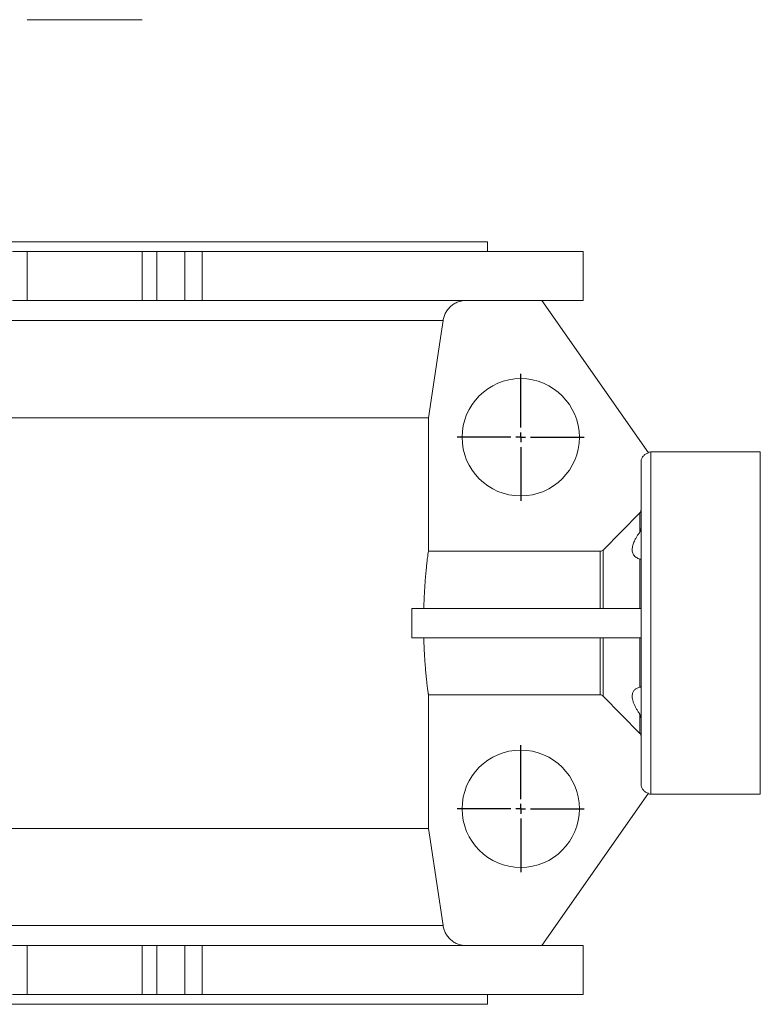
# Model space of a CAD drawing. Header units: millimetres. Extents: x -539 to 1356, y -378 to 1097.
# Tile 3 of 5: x 306 to 684, y -219 to 285. Entities that reach past the tile are written whole.
import ezdxf

# ---------------------------------------------------------------- set-up
doc = ezdxf.new("R2010")
doc.units = ezdxf.units.MM
doc.layers.add('FORMAT', color=7, linetype='Continuous')

# ---------------------------------------------------------------- blocks, each defined once
blk = doc.blocks.new('SW_CENTERMARKSYMBOL_4')
at = {"layer": 'FORMAT', "color": 0}
for p, q in [((0, 5), (0, 32.5)), ((-5, 0), (-32.5, 0)), ((0, 0), (-2.5, 0)), ((0, 0), (0, 2.5)), ((0, 0), (0, -2.5)), ((0, 0), (2.5, 0)), ((5, 0), (32.5, 0)), ((0, -5), (0, -32.5))]:
    blk.add_line(p, q, dxfattribs=at)
blk = doc.blocks.new('SW_CENTERMARKSYMBOL_5')
at = {"layer": 'FORMAT', "color": 0}
for p, q in [((0, 5), (0, 32.5)), ((-5, 0), (-32.5, 0)), ((0, 0), (-2.5, 0)), ((0, 0), (0, 2.5)), ((0, 0), (0, -2.5)), ((0, 0), (2.5, 0)), ((5, 0), (32.5, 0)), ((0, -5), (0, -32.5))]:
    blk.add_line(p, q, dxfattribs=at)

msp = doc.modelspace()

# ---------------------------------------------------------------- linework, layer by layer
at = {"color": 7, "linetype": 'Continuous', "lineweight": 15}
for p, q in [((309.49, 284.85), (368.28, 284.85)), ((-137.11, 171.25), (544.89, 171.25)), ((544.89, 166.25), (544.89, 171.25)), ((301.97, 166.25), (309.49, 166.25)), ((309.49, 166.25), (368.28, 166.25)), ((368.28, 166.25), (375.8, 166.25)), ((375.8, 166.25), (390.2, 166.25)), ((390.2, 166.25), (398.99, 166.25)), ((398.99, 166.25), (593.89, 166.25)), ((593.89, 141.25), (593.89, 166.25)), ((301.97, 141.25), (309.49, 141.25)), ((309.49, 141.25), (368.28, 141.25)), ((368.28, 141.25), (375.8, 141.25)), ((375.8, 141.25), (390.2, 141.25)), ((390.2, 141.25), (398.99, 141.25)), ((398.99, 141.25), (593.89, 141.25)), ((572.72, 141.25), (627.3, 63.3)), ((514.71, 81.25), (-106.94, 81.25)), ((514.71, 12.99), (514.71, 81.25)), ((684.39, 63.75), (628.39, 63.75)), ((684.39, 63.75), (684.39, -111.25)), ((623.39, -105.91), (623.39, 58.4)), ((622.8, 32.66), (603.97, 13.59)), ((602.56, 12.99), (514.71, 12.99)), ((506.2, -16.25), (506.2, -31.25)), ((506.2, -16.25), (623.39, -16.25)), ((506.2, -31.25), (623.39, -31.25)), ((514.71, -128.75), (514.71, -60.5)), ((514.71, -60.5), (602.56, -60.5)), ((603.97, -61.09), (622.8, -80.17)), ((627.3, -110.81), (572.72, -188.75)), ((628.39, -111.25), (684.39, -111.25)), ((514.71, -128.75), (-38.61, -128.75)), ((301.97, -188.75), (309.49, -188.75)), ((309.49, -188.75), (368.28, -188.75)), ((368.28, -188.75), (375.8, -188.75)), ((375.8, -188.75), (390.2, -188.75)), ((390.2, -188.75), (398.99, -188.75)), ((398.99, -188.75), (593.89, -188.75)), ((593.89, -213.75), (593.89, -188.75)), ((301.97, -213.75), (309.49, -213.75)), ((309.49, -213.75), (368.28, -213.75)), ((368.28, -213.75), (375.8, -213.75)), ((375.8, -213.75), (390.2, -213.75)), ((390.2, -213.75), (398.99, -213.75)), ((398.99, -213.75), (593.89, -213.75)), ((544.89, -218.75), (544.89, -213.75)), ((-55.57, -218.75), (544.89, -218.75))]:
    msp.add_line(p, q, dxfattribs=at)
at = {"color": 8, "linetype": 'Continuous', "lineweight": 0}
for p, q in [((309.49, 141.25), (309.49, 166.25)), ((368.28, 141.25), (368.28, 166.25)), ((375.8, 141.25), (375.8, 166.25)), ((390.2, 141.25), (390.2, 166.25)), ((398.99, 141.25), (398.99, 166.25)), ((522.18, 131.03), (-114.41, 131.03)), ((628.39, -111.25), (628.39, 63.75)), ((622.8, 22.79), (622.8, 32.66)), ((602.56, -16.25), (602.56, 12.99)), ((603.97, -16.25), (603.97, 13.59)), ((622.8, -16.25), (622.8, 9)), ((602.56, -60.5), (602.56, -31.25)), ((603.97, -61.09), (603.97, -31.25)), ((622.8, -56.51), (622.8, -31.25)), ((622.8, -80.17), (622.8, -70.3)), ((522.18, -178.53), (-43.72, -178.53)), ((309.49, -188.75), (309.49, -213.75)), ((368.28, -188.75), (368.28, -213.75)), ((375.8, -188.75), (375.8, -213.75)), ((390.2, -188.75), (390.2, -213.75)), ((398.99, -188.75), (398.99, -213.75))]:
    msp.add_line(p, q, dxfattribs=at)
at = {"color": 7, "linetype": 'Continuous', "lineweight": 15, "flags": 128}
for points in [[(522.18, 131.03), (521.19, 124.41), (514.71, 81.25)], [(514.71, -128.75), (515.71, -135.4), (522.18, -178.53)]]:
    msp.add_lwpolyline(points, dxfattribs=at)
at = {"color": 7, "linetype": 'Continuous', "lineweight": 15}
for centre in [(561.89, 71.25), (561.89, -118.75)]:
    msp.add_circle(centre, 30, dxfattribs=at)
for centre, start, end in [((628.39, 58.75), 90, 104.8701), ((628.39, -106.25), 255.1255, 270)]:
    msp.add_arc(centre, 5, start, end, dxfattribs=at)
for points, knots in [([(534.05, 141.25), (533.7, 141.25), (533.34, 141.23), (532.63, 141.17), (532.27, 141.12), (531.57, 140.99), (531.22, 140.91), (530.53, 140.72), (530.19, 140.61), (529.2, 140.24), (528.56, 139.94), (527.64, 139.4), (527.34, 139.2), (526.76, 138.78), (526.48, 138.56), (525.68, 137.87), (525.18, 137.36), (524.51, 136.53), (524.29, 136.24), (523.89, 135.65), (523.71, 135.35), (523.2, 134.42), (522.91, 133.77), (522.45, 132.42), (522.28, 131.73), (522.18, 131.03)], [0, 0, 0, 0, 0.0625, 0.0625, 0.125, 0.125, 0.1875, 0.1875, 0.25, 0.25, 0.375, 0.375, 0.4375, 0.4375, 0.5, 0.5, 0.625, 0.625, 0.6875, 0.6875, 0.75, 0.75, 0.875, 0.875, 1, 1, 1, 1]), ([(627.3, 63.3), (627.02, 63.24), (626.75, 63.16), (626.23, 62.94), (625.97, 62.81), (625.25, 62.36), (624.83, 61.98), (624.12, 61.09), (623.85, 60.6), (623.48, 59.53), (623.39, 58.97), (623.39, 58.4)], [0, 0, 0, 0, 0.125, 0.125, 0.25, 0.25, 0.5, 0.5, 0.75, 0.75, 1, 1, 1, 1]), ([(623.39, 34.09), (623.39, 34.07), (623.38, 33.91), (623.33, 33.52), (623.13, 33.04), (622.89, 32.77), (622.8, 32.66)], [0, 0, 0, 0, 0.036319, 0.309897, 0.740503, 1, 1, 1, 1]), ([(622.8, 22.79), (622.49, 22.35), (621.87, 21.46), (621.03, 20.11), (620.34, 18.83), (619.79, 17.64), (619.38, 16.54), (619.07, 15.47), (618.9, 14.44), (618.87, 13.46), (618.98, 12.48), (619.3, 11.54), (619.84, 10.7), (620.53, 10.03), (621.34, 9.52), (622.11, 9.19), (622.61, 9.05), (622.8, 9)], [0, 0, 0, 0, 0.072807, 0.145735, 0.218445, 0.277683, 0.337062, 0.396225, 0.455888, 0.515799, 0.575451, 0.653078, 0.730767, 0.805968, 0.88146, 0.956797, 1, 1, 1, 1]), ([(623.39, 24.66), (623.38, 24.52), (623.37, 24.22), (623.27, 23.74), (623.09, 23.25), (622.9, 22.94), (622.8, 22.79)], [0, 0, 0, 0, 0.204346, 0.461024, 0.724024, 1, 1, 1, 1]), ([(514.71, 12.99), (514.69, 12.85), (514.64, 12.58), (514.54, 11.93), (514.41, 11), (514.24, 9.69), (514.05, 8.15), (513.85, 6.38), (513.64, 4.4), (513.43, 2.21), (513.22, -0.17), (513.01, -2.71), (512.82, -5.41), (512.66, -8.24), (512.51, -11.19), (512.4, -13.87), (512.35, -15.58), (512.34, -16.25)], [0, 0, 0, 0, 0.043868, 0.087737, 0.159285, 0.231085, 0.302887, 0.374438, 0.446461, 0.51874, 0.591018, 0.663041, 0.735314, 0.807848, 0.88038, 0.952651, 1, 1, 1, 1]), ([(603.97, 13.59), (603.79, 13.4), (603.56, 13.25), (603.08, 13.04), (602.82, 12.99), (602.56, 12.99)], [0, 0, 0, 0, 0.5, 0.5, 1, 1, 1, 1]), ([(622.8, 9), (622.94, 8.96), (623.17, 8.9), (623.33, 8.83), (623.38, 8.8), (623.38, 8.78), (623.39, 8.78)], [0, 0, 0, 0, 0.414375, 0.66444, 0.920339, 1, 1, 1, 1]), ([(512.34, -31.25), (512.36, -32.12), (512.41, -33.86), (512.51, -36.4), (512.64, -39.03), (512.8, -41.7), (512.98, -44.4), (513.18, -46.95), (513.39, -49.34), (513.6, -51.56), (513.82, -53.58), (514.02, -55.4), (514.21, -56.9), (514.36, -58.12), (514.5, -59.1), (514.61, -59.91), (514.68, -60.3), (514.71, -60.5)], [0, 0, 0, 0, 0.06084, 0.121758, 0.182599, 0.254151, 0.325955, 0.39776, 0.469314, 0.541412, 0.613767, 0.686121, 0.758218, 0.818588, 0.87911, 0.939631, 1, 1, 1, 1]), ([(622.8, -56.51), (622.49, -56.6), (621.87, -56.78), (621.03, -57.19), (620.34, -57.7), (619.79, -58.29), (619.38, -58.94), (619.07, -59.69), (618.9, -60.54), (618.87, -61.47), (618.98, -62.58), (619.3, -63.86), (619.84, -65.28), (620.53, -66.71), (621.34, -68.12), (622.11, -69.32), (622.61, -70.03), (622.8, -70.3)], [0, 0, 0, 0, 0.072807, 0.145735, 0.218445, 0.277683, 0.337062, 0.396225, 0.455888, 0.515799, 0.575451, 0.653078, 0.730767, 0.805968, 0.88146, 0.956797, 1, 1, 1, 1]), ([(623.39, -56.29), (623.38, -56.3), (623.37, -56.32), (623.27, -56.37), (623.09, -56.43), (622.9, -56.48), (622.8, -56.51)], [0, 0, 0, 0, 0.205461, 0.46222, 0.725305, 1, 1, 1, 1]), ([(602.56, -60.5), (602.82, -60.5), (603.09, -60.55), (603.57, -60.76), (603.79, -60.91), (603.97, -61.09)], [0, 0, 0, 0, 0.5, 0.5, 1, 1, 1, 1]), ([(622.8, -70.3), (622.94, -70.53), (623.17, -70.91), (623.33, -71.51), (623.38, -71.89), (623.38, -72.11), (623.39, -72.17)], [0, 0, 0, 0, 0.415157, 0.665324, 0.921337, 1, 1, 1, 1]), ([(622.8, -80.17), (622.89, -80.27), (623.13, -80.55), (623.34, -81.04), (623.37, -81.43), (623.39, -81.6)], [0, 0, 0, 0, 0.258232, 0.68729, 1, 1, 1, 1]), ([(623.39, -105.91), (623.39, -106.2), (623.41, -106.48), (623.5, -107.03), (623.57, -107.3), (623.76, -107.84), (623.88, -108.1), (624.15, -108.59), (624.3, -108.83), (624.66, -109.27), (624.85, -109.47), (625.27, -109.85), (625.5, -110.02), (625.98, -110.32), (626.23, -110.45), (626.75, -110.66), (627.02, -110.75), (627.3, -110.81)], [0, 0, 0, 0, 0.125, 0.125, 0.25, 0.25, 0.375, 0.375, 0.5, 0.5, 0.625, 0.625, 0.75, 0.75, 0.875, 0.875, 1, 1, 1, 1]), ([(522.18, -178.53), (522.29, -179.24), (522.45, -179.93), (522.79, -180.93), (522.92, -181.26), (523.21, -181.92), (523.37, -182.24), (523.89, -183.18), (524.28, -183.76), (524.95, -184.59), (525.19, -184.85), (525.69, -185.37), (525.95, -185.61), (526.76, -186.31), (527.33, -186.72), (528.55, -187.44), (529.2, -187.75), (530.21, -188.13), (530.55, -188.24), (531.24, -188.42), (531.59, -188.5), (532.64, -188.69), (533.34, -188.75), (534.05, -188.75)], [0, 0, 0, 0, 0.125, 0.125, 0.1875, 0.1875, 0.25, 0.25, 0.375, 0.375, 0.4375, 0.4375, 0.5, 0.5, 0.625, 0.625, 0.75, 0.75, 0.8125, 0.8125, 0.875, 0.875, 1, 1, 1, 1])]:
    msp.add_open_spline(points, degree=3, knots=knots, dxfattribs=at)

# ---------------------------------------------------------------- block references
at = {"layer": 'FORMAT', "color": 7}
for name, p in [('SW_CENTERMARKSYMBOL_5', (561.89, 71.25)), ('SW_CENTERMARKSYMBOL_4', (561.89, -118.75))]:
    msp.add_blockref(name, p, dxfattribs=at)

doc.saveas('drawing.dxf')
